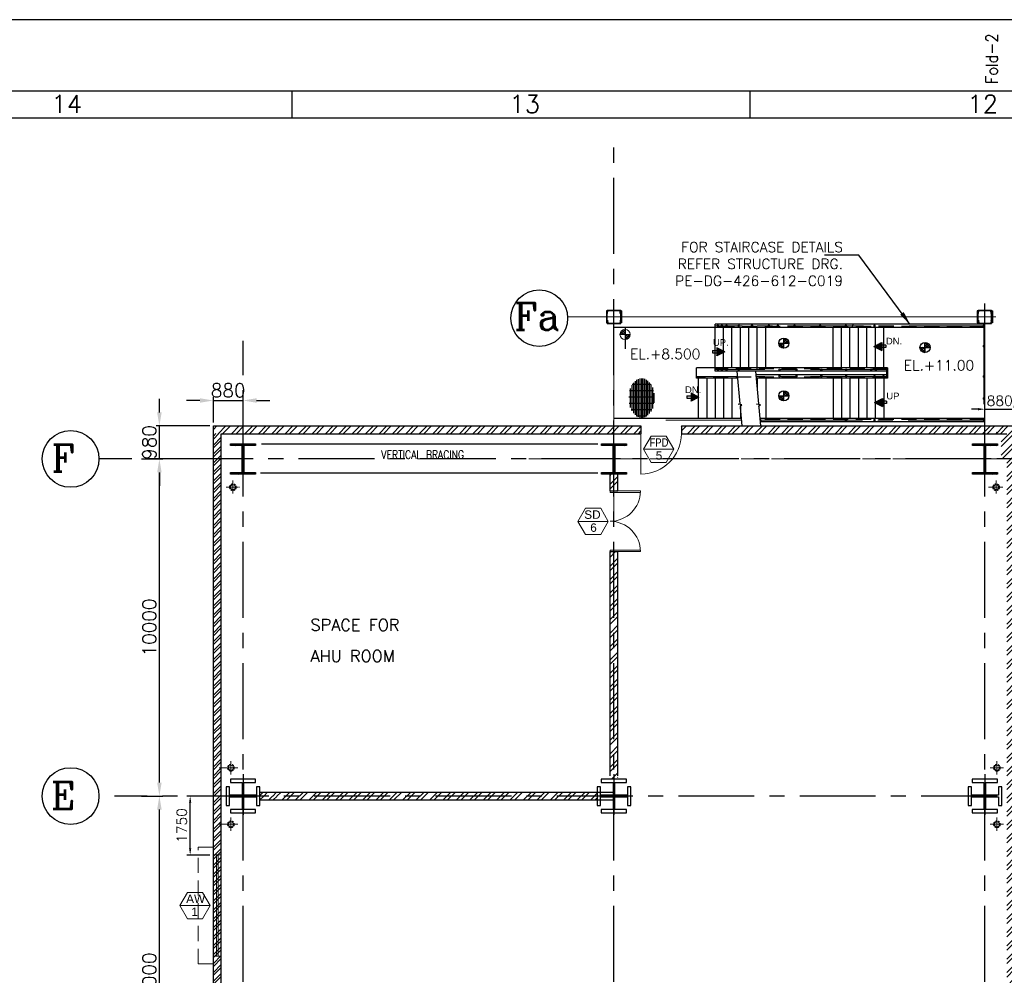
# Model space of a CAD drawing. Header units: inches. Extents: x 156890 to 366890, y 36423 to 221804.
# Tile 27 of 163: x 180121 to 209320, y 156608 to 184960. Entities that reach past the tile are written whole.
import ezdxf
from ezdxf.enums import TextEntityAlignment as Align

# ---------------------------------------------------------------- set-up
doc = ezdxf.new("R2010")
doc.units = ezdxf.units.IN
doc.header["$LTSCALE"] = 1800
doc.header["$MEASUREMENT"] = 0
for name, pattern in [('1 NORTH ELEVATION$0$NORTH ELEVATION$0$HIDDEN', [0.375, 0.25, -0.125]), ('CENTER', [2, 1.25, -0.25, 0.25, -0.25]), ('CENTER2', [1.125, 0.75, -0.125, 0.125, -0.125]), ('HIDDEN', [0.375, 0.25, -0.125]), ('HIDDEN2', [0.1875, 0.125, -0.0625])]:
    doc.linetypes.add(name, pattern=pattern)
for name, color, linetype, lineweight in [('2CON', 1, 'Continuous', 13), ('A-DOOR', 31, 'Continuous', 9), ('A-WIN TAG', 3, 'Continuous', 13), ('A-WIN TAG TEXT', 3, 'Continuous', 13), ('BEAM', 6, 'Continuous', 15), ('CL', 8, 'CENTER', 15), ('dimension line', 4, 'Continuous', 13), ('DOOR', 235, 'Continuous', 13), ('HRAIL', 31, 'Continuous', 5), ('RAIN WATER', 6, 'Continuous', 18), ('STBEAM', 6, 'Continuous', 25), ('SUNSHADE', 2, '1 NORTH ELEVATION$0$NORTH ELEVATION$0$HIDDEN', 13), ('TEXT 300', 6, 'Continuous', 18), ('VBRA', 6, 'Continuous', 18), ('WALL HATCH', 251, 'Continuous', 13), ('WINDOW', 3, 'Continuous', 13)]:
    doc.layers.add(name, color=color, linetype=linetype, lineweight=lineweight)
for name, color, linetype in [('BRACING', 1, 'HIDDEN'), ('CEN', 8, 'CENTER'), ('COL', 1, 'Continuous'), ('DIM', 4, 'Continuous'), ('FORMAT', 7, 'Continuous'), ('Format A1', 7, 'Continuous'), ('GRID', 251, 'CENTER'), ('HATCH', 5, 'Continuous'), ('STAIR', 2, 'Continuous'), ('STRU', 2, 'Continuous'), ('TEXT', 3, 'Continuous'), ('WALL', 6, 'Continuous')]:
    doc.layers.add(name, color=color, linetype=linetype)
doc.styles.add('COMPLEX', font='complex')
doc.styles.add('ROAMNS', font='ROMANS.shx')
doc.styles.add('ROMANC', font='ROMANC.SHX')
doc.styles.add('ROMANS', font='romans.shx')
doc.styles.get("Standard").update_dxf_attribs({"font": 'arial.ttf'})
doc.dimstyles.new('DIM INT 1', dxfattribs={"dimtxt": 300, "dimasz": 200, "dimexe": 100, "dimexo": 100, "dimgap": 100, "dimtad": 1, "dimdec": 0, "dimzin": 13, "dimdsep": 46, "dimlunit": 5, "dimtxsty": 'ROAMNS', "dimblk2": 'OBLIQUE', "dimcen": 0.09, "dimclrd": 9, "dimclre": 9, "dimclrt": 4, "dimadec": 0, "dimazin": 0, "dimtfac": 1, "dimtdec": 0, "dimtix": 1, "dimtmove": 2, "dimatfit": 3, "dimfxl": 1, "dimtolj": 1, "dimtzin": 13, "dimarcsym": 0})
doc.dimstyles.new('DIM100 x2', dxfattribs={"dimscale": 0, "dimtxt": 400, "dimasz": 400, "dimexe": 100, "dimexo": 100, "dimgap": 100, "dimtad": 1, "dimdec": 0, "dimzin": 13, "dimdsep": 46, "dimtxsty": 'ROMANS', "dimblk2": 'OBLIQUE', "dimcen": 100, "dimdle": 100, "dimclrd": 9, "dimclre": 9, "dimclrt": 4, "dimadec": 0, "dimazin": 0, "dimtfac": 1.1, "dimtdec": 0, "dimtix": 1, "dimtmove": 2, "dimatfit": 3, "dimfxl": 1, "dimtolj": 1, "dimtzin": 13, "dimarcsym": 0})
pattern_1 = [(45, (447808, 12469), (-198.87378, 198.87378), []), (45, (447940.58, 12469), (-198.87378, 198.87378), [])]

# ---------------------------------------------------------------- blocks, each defined once
blk = doc.blocks.new('*D379')
at = {"layer": 'Defpoints', "color": 0, "transparency": 16777216}
for p in [(183635, 161927), (184264, 161927), (183635, 150927)]:
    blk.add_point(p, dxfattribs=at)
at = {"layer": 'dimension line', "color": 9, "lineweight": -2, "transparency": 16777216}
for p, q in [((183735, 161927), (184364, 161927)), ((184264, 151327), (184264, 161527)), ((183735, 150927), (184364, 150927))]:
    blk.add_line(p, q, dxfattribs=at)
at = {"layer": 'dimension line', "color": 9, "transparency": 16777216}
for points in [[(184197, 161527), (184331, 161527), (184264, 161927)], [(184197, 151327), (184331, 151327), (184264, 150927)]]:
    blk.add_solid(points, dxfattribs=at)
at = {"layer": 'dimension line', "color": 4, "transparency": 16777216, "insert": (183964, 156427), "char_height": 400, "attachment_point": 5, "rotation": 90, "style": 'ROMANS'}
blk.add_mtext('\\A1;11000', dxfattribs=at)
blk = doc.blocks.new('_Oblique')
at = {"color": 0, "linetype": 'ByBlock', "lineweight": -2}
blk.add_line((-0.5, -0.5), (0.5, 0.5), dxfattribs=at)
blk = doc.blocks.new('*D383')
at = {"layer": 'Defpoints', "color": 0, "transparency": 16777216}
for p in [(183635, 171927), (184264, 171927), (183635, 161927)]:
    blk.add_point(p, dxfattribs=at)
at = {"layer": 'dimension line', "color": 9, "lineweight": -2, "transparency": 16777216}
for p, q in [((183735, 171927), (184364, 171927)), ((184264, 162327), (184264, 171527)), ((183735, 161927), (184364, 161927))]:
    blk.add_line(p, q, dxfattribs=at)
at = {"layer": 'dimension line', "color": 9, "transparency": 16777216}
for points in [[(184197, 171527), (184331, 171527), (184264, 171927)], [(184197, 162327), (184331, 162327), (184264, 161927)]]:
    blk.add_solid(points, dxfattribs=at)
at = {"layer": 'dimension line', "color": 4, "transparency": 16777216, "insert": (183964, 166927), "char_height": 400, "attachment_point": 5, "rotation": 90, "style": 'ROMANS'}
blk.add_mtext('\\A1;10000', dxfattribs=at)
blk = doc.blocks.new('COL')
at = {"layer": 'CEN'}
for p, q in [((68089, 138821), (68089, 137621)), ((68196, 138174), (67981, 138175))]:
    blk.add_line(p, q, dxfattribs=at)
at = {"layer": 'COL'}
for p, q in [((67689, 138448), (67589, 138448)), ((67589, 138448), (67589, 137898)), ((67689, 138198), (67689, 138448)), ((68464, 138673), (67714, 138673)), ((67714, 138673), (67714, 138573)), ((67714, 138573), (68063, 138573)), ((68063, 138573), (68063, 138198)), ((68114, 138198), (68114, 138573)), ((68114, 138573), (68464, 138573)), ((68464, 138573), (68464, 138673)), ((68589, 138448), (68489, 138448)), ((68489, 138448), (68489, 138198)), ((68589, 137898), (68589, 138448)), ((68063, 138198), (67689, 138198)), ((67689, 137898), (67689, 138147)), ((67689, 138147), (68063, 138147)), ((68063, 138147), (68063, 137772)), ((68489, 138198), (68114, 138198)), ((68114, 137772), (68114, 138147)), ((68114, 138147), (68489, 138147)), ((68489, 138147), (68489, 137898)), ((67589, 137898), (67689, 137898)), ((68489, 137898), (68589, 137898)), ((68063, 137772), (67714, 137772)), ((67714, 137772), (67714, 137673)), ((67714, 137673), (68464, 137673)), ((68464, 137772), (68114, 137772)), ((68464, 137673), (68464, 137772))]:
    blk.add_line(p, q, dxfattribs=at)
blk = doc.blocks.new('A$C58DA2191')
at = {"layer": 'FORMAT'}
blk.add_blockref('COL', (-68089, -138175), dxfattribs=at)
blk = doc.blocks.new('F-ROW COLUMN')
at = {"layer": 'COL'}
h = blk.add_hatch(dxfattribs=at)
h.set_pattern_fill('ANSI31', color=256, scale=200, angle=180, style=0)
h.set_pattern_definition([(225, (-557328.912, -127499.994), (17.6776695, -17.6776695), [])])
h.paths.add_polyline_path([(370, 450), (0, 450), (0, 400), (22.5, 400), (370, 400)])
h.paths.add_polyline_path([(0, 450), (-370, 450), (-370, 400), (0, 400)])
h.paths.add_polyline_path([(0, 400), (-22.5, 400), (-22.5, 0), (0, 0)])
h.paths.add_polyline_path([(22.5, 400), (0, 400), (0, 0), (22.5, 0)])
h.paths.add_polyline_path([(0, 0), (-22.5, 0), (-22.5, -400), (0, -400)])
h.paths.add_polyline_path([(22.5, 0), (0, 0), (0, -400), (22.5, -400)])
h.paths.add_polyline_path([(0, -400), (-22.5, -400), (-370, -400), (-370, -450), (0, -450)])
h.paths.add_polyline_path([(370, -400), (0, -400), (0, -450), (370, -450)])
at = {"layer": 'CEN'}
for p, q in [((0, -450), (0, 450)), ((191.6, 0), (-191.6, 0))]:
    blk.add_line(p, q, dxfattribs=at)
at = {"layer": 'COL'}
for points in [[(-370, 450), (370, 450), (370, 400), (-370, 400)], [(-22.5, 400), (22.5, 400), (22.5, -400), (-22.5, -400)], [(-370, -400), (370, -400), (370, -450), (-370, -450)]]:
    blk.add_lwpolyline(points, close=True, dxfattribs=at)
blk = doc.blocks.new('*X430')
at = {"color": 0}
for p, q in [((15541, 14548), (15681, 14688)), ((15638, 14548), (15556, 14630)), ((15565, 14643), (15586, 14663)), ((15681, 14575), (15590, 14666)), ((15611, 14548), (15681, 14617)), ((15681, 14646), (15636, 14691)), ((15567, 14548), (15535, 14580)), ((15681, 14547), (15682, 14548)), ((15681, 14476), (15753, 14548)), ((15681, 14405), (15824, 14548)), ((15763, 14422), (15681, 14504)), ((15714, 14401), (15681, 14434)), ((15800, 14456), (15709, 14548)), ((15824, 14503), (15779, 14548))]:
    blk.add_line(p, q, dxfattribs=at)
blk = doc.blocks.new('*X429')
at = {"color": 0}
for p, q in [((57951, 26835), (57984, 26868)), ((57951, 26844), (57975, 26868)), ((57951, 26853), (57966, 26868)), ((57951, 26862), (57957, 26868)), ((57991, 26828), (57951, 26867)), ((57952, 26828), (57991, 26866)), ((57991, 26836), (57959, 26868)), ((57991, 26845), (57968, 26868)), ((57991, 26854), (57977, 26868)), ((57991, 26863), (57986, 26868)), ((57982, 26828), (57951, 26858)), ((57973, 26828), (57951, 26850)), ((57964, 26828), (57951, 26841)), ((57955, 26828), (57951, 26832)), ((57961, 26828), (57991, 26858)), ((57970, 26828), (57991, 26849)), ((57979, 26828), (57991, 26840)), ((57988, 26828), (57991, 26831))]:
    blk.add_line(p, q, dxfattribs=at)
blk = doc.blocks.new('*X428')
at = {"color": 0}
for p, q in [((12311, 26645), (12323, 26656)), ((12341, 26586), (12411, 26656)), ((12691, 26227), (12349, 26569)), ((12721, 26286), (12351, 26656)), ((12370, 26527), (12499, 26656)), ((12400, 26468), (12588, 26656)), ((12429, 26409), (12676, 26656)), ((12662, 26168), (12437, 26393)), ((12750, 26345), (12439, 26656)), ((12459, 26350), (12764, 26656)), ((12488, 26291), (12853, 26656)), ((12518, 26232), (12870, 26585)), ((12632, 26109), (12526, 26216)), ((12780, 26404), (12528, 26656)), ((12547, 26173), (12782, 26408)), ((12576, 26114), (12693, 26231)), ((12809, 26463), (12616, 26656)), ((12839, 26522), (12704, 26656)), ((12868, 26581), (12793, 26656)), ((12897, 26640), (12881, 26656))]:
    blk.add_line(p, q, dxfattribs=at)
blk = doc.blocks.new('*X431')
at = {"color": 0}
for p, q in [((47985, 19024), (49055, 19024)), ((48022, 19071), (49019, 19071)), ((48071, 19117), (48970, 19117)), ((48119, 18602), (48119, 19152)), ((48140, 19164), (48901, 19164)), ((48241, 19211), (48800, 19211)), ((48306, 18523), (48306, 19231)), ((48494, 18497), (48494, 19257)), ((48681, 18511), (48681, 19242)), ((48869, 18572), (48869, 19182)), ((49056, 18731), (49056, 19023)), ((47939, 18883), (49102, 18883)), ((47942, 18836), (49099, 18836)), ((47944, 18930), (49096, 18930)), ((47954, 18789), (49086, 18789)), ((47959, 18977), (49082, 18977)), ((47977, 18742), (49064, 18742)), ((48011, 18696), (49030, 18696)), ((48056, 18649), (48985, 18649)), ((48119, 18602), (48922, 18602)), ((48209, 18555), (48832, 18555)), ((48379, 18508), (48662, 18508))]:
    blk.add_line(p, q, dxfattribs=at)
blk = doc.blocks.new('STUB')
at = {"layer": 'CL', "linetype": 'CENTER'}
for p, q in [((0, 300), (0, -300)), ((322, 0), (-322, 0))]:
    blk.add_line(p, q, dxfattribs=at)
at = {"layer": 'STRU'}
for p, q in [((200, 200), (-200, 200)), ((-200, 200), (-200, 100)), ((-194, 100), (-200, 100)), ((-189, 104), (-181, 178)), ((166, 191), (-166, 191)), ((189, 104), (181, 178)), ((194, 100), (200, 100)), ((200, 200), (200, 100)), ((-200, -200), (-200, -100)), ((-194, -100), (-200, -100)), ((200, -200), (-200, -200)), ((-189, -104), (-181, -178)), ((166, -191), (-166, -191)), ((189, -104), (181, -178)), ((194, -100), (200, -100)), ((200, -200), (200, -100))]:
    blk.add_line(p, q, dxfattribs=at)
for points in [[(-200, 175), (-225, 175), (-225, -175), (-200, -175)], [(200, 175), (225, 175), (225, -175), (200, -175)]]:
    blk.add_lwpolyline(points, close=True, dxfattribs=at)
for centre, radius, start, end in [((-194, 105), 4.8, 270, 354), ((-166, 176), 15, 90, 174), ((166, 176), 15, 6, 90), ((194, 105), 4.8, 186, 270), ((-194, -105), 4.8, 6, 90), ((-166, -176), 15, 186, 270), ((166, -176), 15, 270, 354), ((194, -105), 4.8, 90, 174)]:
    blk.add_arc(centre, radius, start, end, dxfattribs=at)
blk = doc.blocks.new('M_Double-Flush - 2000 X 2100 SD1-275612-8_50M')
at = {"layer": 'A-DOOR', "lineweight": 18}
for p, q in [((-1000, 1115), (-949, 1115)), ((-1000, 115), (-1000, 1115)), ((-949, 115), (-949, 1115)), ((949, 115), (949, 1114)), ((1000, 115), (1000, 1115)), ((-1000, 115), (-949, 115)), ((1000, 115), (949, 115))]:
    blk.add_line(p, q, dxfattribs=at)
at = {"layer": 'A-DOOR'}
for centre, start, end in [((-1000, 115), 0, 90), ((1000, 115), 90, 180)]:
    blk.add_arc(centre, 1000, start, end, dxfattribs=at)
blk = doc.blocks.new('*D444')
at = {"color": 9, "lineweight": -2, "transparency": 16777216}
for p, q in [((185764, 161927), (185077, 161927)), ((185177, 160377), (185177, 161727)), ((185764, 160177), (185077, 160177))]:
    blk.add_line(p, q, dxfattribs=at)
at = {"color": 9, "transparency": 16777216}
for points in [[(185144, 161727), (185210, 161727), (185177, 161927)], [(185144, 160377), (185210, 160377), (185177, 160177)]]:
    blk.add_solid(points, dxfattribs=at)
at = {"layer": 'Defpoints', "color": 0, "transparency": 16777216}
for p in [(185177, 161927), (185864, 161927), (185864, 160177)]:
    blk.add_point(p, dxfattribs=at)
at = {"color": 4, "transparency": 16777216, "insert": (184927, 161052), "char_height": 300, "attachment_point": 5, "rotation": 90, "style": 'ROAMNS'}
blk.add_mtext('\\A1;1750', dxfattribs=at)
blk = doc.blocks.new('A$C43EE5CDB')
for p, q in [((17730, 82451), (17730, 82900)), ((25420, 82451), (25420, 82900)), ((10850, 82451), (117250, 82451))]:
    blk.add_line(p, q)
for points in [[(0, 0), (118900, 0), (118900, 84100), (0, 84100)], [(1200, 1200), (117700, 1200), (117700, 82900), (1200, 82900)]]:
    blk.add_lwpolyline(points, close=True)
at = {"style": 'ROMANS', "width": 0.9}
blk.add_text('Fold-2', height=200, rotation=90, dxfattribs=at).set_placement((29575, 83021))
at = {"color": 2, "style": 'ROMANS'}
for s, p in [('14', (13943, 82683)), ('13', (21633, 82683)), ('12', (29323, 82683))]:
    blk.add_text(s, height=300, dxfattribs=at).set_placement(p, align=Align.MIDDLE)
blk = doc.blocks.new('*D695')
at = {"layer": 'Defpoints', "color": 0, "transparency": 16777216}
for p in [(184264, 172907), (185864, 172907), (185630, 171927)]:
    blk.add_point(p, dxfattribs=at)
at = {"layer": 'dimension line', "color": 9, "lineweight": -2, "transparency": 16777216}
for p, q in [((184264, 173307), (184264, 173707)), ((185764, 172907), (184164, 172907)), ((184264, 171927), (184264, 172907)), ((185530, 171927), (184164, 171927)), ((184264, 171527), (184264, 171127))]:
    blk.add_line(p, q, dxfattribs=at)
at = {"layer": 'dimension line', "color": 9, "transparency": 16777216}
for points in [[(184197, 173307), (184331, 173307), (184264, 172907)], [(184197, 171527), (184331, 171527), (184264, 171927)]]:
    blk.add_solid(points, dxfattribs=at)
at = {"layer": 'dimension line', "color": 4, "transparency": 16777216, "insert": (183964, 172417), "char_height": 400, "attachment_point": 5, "rotation": 90, "style": 'ROMANS'}
blk.add_mtext('\\A1;980', dxfattribs=at)
blk = doc.blocks.new('*D696')
at = {"layer": 'Defpoints', "color": 0, "transparency": 16777216}
for p in [(186744, 173662), (185864, 172907), (186744, 172907)]:
    blk.add_point(p, dxfattribs=at)
at = {"layer": 'dimension line', "color": 9, "lineweight": -2, "transparency": 16777216}
for p, q in [((185864, 173007), (185864, 173762)), ((186744, 173007), (186744, 173762)), ((185464, 173662), (185064, 173662)), ((185864, 173662), (186744, 173662)), ((187144, 173662), (187544, 173662))]:
    blk.add_line(p, q, dxfattribs=at)
at = {"layer": 'dimension line', "color": 9, "transparency": 16777216}
for points in [[(185464, 173728), (185464, 173595), (185864, 173662)], [(187144, 173728), (187144, 173595), (186744, 173662)]]:
    blk.add_solid(points, dxfattribs=at)
at = {"layer": 'dimension line', "color": 4, "transparency": 16777216, "insert": (186304, 173962), "char_height": 400, "attachment_point": 5, "style": 'ROMANS'}
blk.add_mtext('\\A1;880', dxfattribs=at)
blk = doc.blocks.new('*D697')
at = {"color": 9, "lineweight": -2, "transparency": 16777216}
for p, q in [((208744, 172627), (208744, 173504)), ((209624, 172627), (209624, 173504)), ((208544, 173404), (208344, 173404)), ((208744, 173404), (209624, 173404)), ((209824, 173404), (210024, 173404))]:
    blk.add_line(p, q, dxfattribs=at)
at = {"color": 9, "transparency": 16777216}
for points in [[(208544, 173437), (208544, 173370), (208744, 173404)], [(209824, 173437), (209824, 173370), (209624, 173404)]]:
    blk.add_solid(points, dxfattribs=at)
at = {"layer": 'Defpoints', "color": 0, "transparency": 16777216}
for p in [(209624, 173404), (208744, 172527), (209624, 172527)]:
    blk.add_point(p, dxfattribs=at)
at = {"color": 4, "transparency": 16777216, "insert": (209184, 173654), "char_height": 300, "attachment_point": 5, "style": 'ROAMNS'}
blk.add_mtext('\\A1;880', dxfattribs=at)

msp = doc.modelspace()

# ---------------------------------------------------------------- hatches: boundary and pattern name
h = msp.add_hatch()
h.set_pattern_fill('ANSI32', color=8, scale=750, style=0)
h.set_pattern_definition(pattern_1)
h.paths.add_polyline_path([(200194.3, 172907.2), (200194.3, 172677.2), (209119.1, 172677.2), (209119.1, 172907.2)])
h.paths.add_polyline_path([(198544.1, 172677.2), (198544.1, 172907.2), (185864.1, 172907.2), (185864.1, 172677.2)])
h.paths.add_polyline_path([(199744.1, 172907.2), (199744.1, 172677.2), (200194.1, 172677.2), (200194.1, 172907.2)])
h = msp.add_hatch()
h.set_pattern_fill('ANSI32', color=8, scale=750, style=0)
h.set_pattern_definition(pattern_1)
h.paths.add_polyline_path([(209624.1, 150927.2), (209394.1, 150927.2), (209394.1, 140107.2), (209624.1, 140107.2)])
h.paths.add_polyline_path([(209624.1, 161927.2), (209394.1, 161927.2), (209394.1, 150927.2), (209624.1, 150927.2)])
h.paths.add_polyline_path([(209624.1, 171927.2), (209394.1, 171927.2), (209394.1, 161927.2), (209624.1, 161927.2)])
h.paths.add_polyline_path([(209624.1, 172907.2), (208744.1, 172907.2), (208744.1, 172677.2), (209229.1, 172677.2), (209229.1, 171927.2), (209624.1, 171927.2)])
h = msp.add_hatch()
h.set_pattern_fill('ANSI32', color=8, scale=750, style=0)
h.set_pattern_definition(pattern_1)
h.paths.add_polyline_path([(197744.1, 171477.2), (197629.1, 171477.2), (197629.1, 170977.2), (197744.1, 170977.2)])
h.paths.add_polyline_path([(197859.1, 171477.2), (197744.1, 171477.2), (197744.1, 170977.2), (197859.1, 170977.2)])
h = msp.add_hatch()
h.set_pattern_fill('ANSI32', color=8, scale=750, style=0)
h.set_pattern_definition([(45, (529681.36, 37029.51), (-198.87378, 198.87378), []), (45, (529813.95, 37029.51), (-198.87378, 198.87378), [])])
h.paths.add_polyline_path([(197269.1, 161927.2), (187747, 161927.2), (187747, 161812.2), (197269.1, 161812.2)])
h.paths.add_polyline_path([(197269.1, 162042.2), (187747, 162042.2), (187747, 161927.2), (197269.1, 161927.2)])
h.paths.add_polyline_path([(187744.1, 161927.2), (187244.1, 161927.2), (187244.1, 161812.2), (187744.1, 161812.2)])
h.paths.add_polyline_path([(187744.1, 162042.2), (187244.1, 162042.2), (187244.1, 162019.1), (187244.1, 161925), (187744.1, 161927.2)])
h.paths.add_polyline_path([(197859.1, 169169.1), (197744.1, 169169.1), (197744.1, 162427.2), (197766.6, 162427.2), (197766.6, 162477.2), (197859.1, 162477.2)])
h.paths.add_polyline_path([(197744.1, 169169.1), (197629.1, 169169.1), (197629.1, 162427.2), (197744.1, 162427.2)])
at = {"layer": 'WALL HATCH'}
h = msp.add_hatch(dxfattribs=at)
h.set_pattern_fill('ANSI32', color=256, scale=500, style=0)
h.paths.add_polyline_path([(185864.1, 172677.4), (185864.1, 161927.2), (186094.1, 161927.2), (186094.1, 162377.2), (186079.1, 162377.2), (186079.1, 162427.2), (186093.2, 172677.4)])
h.paths.add_polyline_path([(186094.1, 161927.2), (185864.1, 161927.2), (185864.1, 150927.2), (186094.1, 150927.2)])
h.paths.add_polyline_path([(186094.1, 150927.2), (185864.1, 150927.2), (185864.1, 140107.2), (186094.1, 140107.2)])

# ---------------------------------------------------------------- linework, layer by layer
msp.add_line((205861.3, 174627.2), (205861.3, 174327.2))
for centre in [(195530.2, 176102.5), (195530.2, 176102.5), (181632.2, 171927.2), (181632.2, 171927.2), (181632.2, 161927.2), (181632.2, 161927.2)]:
    msp.add_circle(centre, 840.3)
at = {"layer": '2CON'}
for p, q in [((199518, 172214.4), (198618, 172214.4)), ((197576.4, 170075.8), (196676.4, 170075.8)), ((184869.9, 158677.2), (185769.9, 158677.2))]:
    msp.add_line(p, q, dxfattribs=at)
at = {"layer": 'A-WIN TAG'}
for points in [[(198843, 172604.1), (198618, 172214.4), (198843, 171824.7), (199293, 171824.7), (199518, 172214.4), (199293, 172604.1)], [(196901.4, 170465.5), (196676.4, 170075.8), (196901.4, 169686.1), (197351.4, 169686.1), (197576.4, 170075.8), (197351.4, 170465.5)], [(185544.9, 159067), (185769.9, 158677.2), (185544.9, 158287.5), (185094.9, 158287.5), (184869.9, 158677.2), (185094.9, 159067)]]:
    msp.add_lwpolyline(points, close=True, dxfattribs=at)
at = {"layer": 'BEAM', "linetype": 'Continuous'}
for p, q in [((208609.1, 176142.2), (197879.1, 176142.2)), ((197744.1, 172810.9), (197744.1, 175942.2)), ((208744.1, 172818.9), (208744.1, 176007.2)), ((197744.1, 170175.7), (197744.1, 172771.2)), ((208744.1, 172527.2), (208744.1, 172792.2))]:
    msp.add_line(p, q, dxfattribs=at)
at = {"layer": 'BRACING', "const_width": 40}
for points in [[(187285, 172368.7), (197266.6, 172368.7)], [(187260.5, 171506.1), (197266.6, 171506.1)]]:
    msp.add_lwpolyline(points, dxfattribs=at)
at = {"layer": 'CL', "linetype": 'CENTER'}
for p, q in [((197422, 176142.2), (196369.6, 176142.2)), ((208744.1, 175875.6), (200744.1, 175874.5)), ((208717.9, 175806.9), (208717.9, 173077.3)), ((205822.6, 174577.2), (200744.1, 174577.2)), ((205822.6, 174577.2), (205822.6, 174377.2)), ((201535.7, 173074.6), (199244.1, 173073.7)), ((203066.6, 173075.3), (202083.7, 173074.9)), ((208717.9, 173077.3), (202261.8, 173074.9)), ((195218.4, 171927.2), (210781, 171927.2))]:
    msp.add_line(p, q, dxfattribs=at)
at = {"layer": 'CL', "color": 8, "linetype": 'CENTER'}
for p, q in [((201415.3, 174377.2), (200194.8, 174377.2)), ((205822.6, 174377.2), (201963.3, 174377.2))]:
    msp.add_line(p, q, dxfattribs=at)
at = {"layer": 'DIM'}
for p, q in [((198073.6, 175824.3), (198073.6, 175195.8)), ((202784.3, 175210.3), (202782.4, 175510.3)), ((202784.8, 175210.8), (202782.9, 175510.8)), ((202633.3, 175360.3), (202933.3, 175362.3)), ((206818.5, 175231.7), (207118.5, 175233.7)), ((206969.5, 175081.8), (206967.6, 175381.7)), ((206970, 175082.2), (206968.1, 175382.2)), ((202633.3, 173798.4), (202933.3, 173800.4)), ((202784.3, 173648.4), (202782.4, 173948.4)), ((202784.8, 173648.9), (202782.9, 173948.9))]:
    msp.add_line(p, q, dxfattribs=at)
at = {"layer": 'DIM', "color": 9}
for p, q in [((200791.9, 175220), (200791.9, 174983.7)), ((201028.3, 175101.9), (200792.1, 175220)), ((205448.5, 175267.7), (205684.7, 175385.8)), ((205448.5, 175267.7), (205684.7, 175149.6)), ((205684.7, 175385.8), (205684.7, 175149.6)), ((205804.4, 175236.6), (205684.9, 175236.6)), ((205804.4, 175306.6), (205687.2, 175306.6)), ((205804.4, 175306.6), (205804.4, 175236.6)), ((200669.7, 175140.8), (200787, 175140.8)), ((200669.7, 175140.8), (200669.7, 175070.7)), ((200669.7, 175070.7), (200789.2, 175070.7)), ((201027.9, 175101.9), (200791.7, 174983.7)), ((199907.8, 173797.6), (199907.8, 173727.6)), ((199907.8, 173797.6), (200025.1, 173797.6)), ((200266, 173758.7), (200029.8, 173640.6)), ((200030, 173876.8), (200030, 173640.6)), ((200266.4, 173758.7), (200030.2, 173876.8)), ((199907.8, 173727.6), (200027.3, 173727.6)), ((205473.6, 173603.1), (205709.9, 173721.2)), ((205473.6, 173603.1), (205709.9, 173485)), ((205709.9, 173721.2), (205709.9, 173485)), ((205829.6, 173642.1), (205709.9, 173642.1)), ((205829.6, 173572), (205709.9, 173572)), ((205829.6, 173642.1), (205829.6, 173572))]:
    msp.add_line(p, q, dxfattribs=at)
at = {"layer": 'DIM'}
for centre in [(202784.3, 175361.3), (206969.5, 175232.7), (202784.3, 173799.4)]:
    msp.add_circle(centre, 150, dxfattribs=at)
at = {"layer": 'DOOR'}
msp.add_line((198544.1, 171477.2), (198544.1, 172677.2), dxfattribs=at)
msp.add_arc((198544.1, 172677.2), 1200, 270, 0, dxfattribs=at)
at = {"layer": 'GRID'}
for p, q in [((197744.1, 88016.5), (197744.1, 181402.9)), ((208744.1, 88016.5), (208744.1, 176539.9)), ((186744.1, 88016.5), (186744.1, 175427.2)), ((212244.1, 171927.2), (182472.5, 171927.2)), ((212705.1, 161927.2), (182933.5, 161927.2))]:
    msp.add_line(p, q, dxfattribs=at)
at = {"layer": 'HRAIL'}
for p, q in [((200924.7, 175895.5), (200924.7, 175855.5)), ((200964.7, 175895.5), (200924.7, 175895.5)), ((200924.7, 175855.5), (200964.7, 175855.5)), ((200964.7, 175855.5), (200964.7, 175895.5)), ((201058, 175895.5), (201058, 175855.5)), ((201098, 175895.5), (201058, 175895.5)), ((201058, 175855.5), (201098, 175855.5)), ((201098, 175855.5), (201098, 175895.5)), ((201858.4, 175899.5), (201818.4, 175899.5)), ((201818.4, 175899.5), (201818.4, 175859.5)), ((201818.4, 175859.5), (201858.4, 175859.5)), ((201858.4, 175859.5), (201858.4, 175899.5)), ((202619.8, 175897.5), (202579.8, 175897.5)), ((202579.8, 175897.5), (202579.8, 175857.5)), ((202579.8, 175857.5), (202619.8, 175857.5)), ((202619.8, 175857.5), (202619.8, 175897.5)), ((203883.1, 175895.5), (203843.1, 175895.5)), ((203843.1, 175895.5), (203843.1, 175855.5)), ((203843.1, 175855.5), (203883.1, 175855.5)), ((203883.1, 175855.5), (203883.1, 175895.5)), ((204605.5, 175893.5), (204645.5, 175893.5)), ((204605.5, 175853.5), (204605.5, 175893.5)), ((204645.5, 175853.5), (204605.5, 175853.5)), ((204645.5, 175893.5), (204645.5, 175853.5)), ((205448.2, 175893.5), (205488.2, 175893.5)), ((205448.2, 175853.5), (205448.2, 175893.5)), ((205488.2, 175853.5), (205448.2, 175853.5)), ((205488.2, 175893.5), (205488.2, 175853.5)), ((208695.5, 175851.9), (208695.5, 175891.9)), ((208695.5, 175891.9), (208735.5, 175891.9)), ((208735.5, 175851.9), (208695.5, 175851.9)), ((208735.5, 175891.9), (208735.5, 175851.9)), ((208695.5, 175291.9), (208735.5, 175291.9)), ((208695.5, 175251.9), (208695.5, 175291.9)), ((208735.5, 175251.9), (208695.5, 175251.9)), ((208735.5, 175291.9), (208735.5, 175251.9)), ((200924.7, 174557.2), (200924.7, 174597.2)), ((200924.7, 174597.2), (200964.7, 174597.2)), ((200964.7, 174557.2), (200924.7, 174557.2)), ((200964.7, 174597.2), (200964.7, 174557.2)), ((201058, 174557.2), (201058, 174597.2)), ((201058, 174597.2), (201098, 174597.2)), ((201098, 174557.2), (201058, 174557.2)), ((201098, 174597.2), (201098, 174557.2)), ((202637.1, 174554), (202637.1, 174594)), ((202637.1, 174594), (202677.1, 174594)), ((202677.1, 174554), (202637.1, 174554)), ((202677.1, 174400.2), (202637.1, 174400.2)), ((202637.1, 174400.2), (202637.1, 174360.2)), ((202637.1, 174360.2), (202677.1, 174360.2)), ((202677.1, 174594), (202677.1, 174554)), ((202677.1, 174360.2), (202677.1, 174400.2)), ((203874.6, 174554), (203874.6, 174594)), ((203874.6, 174594), (203914.6, 174594)), ((203914.6, 174554), (203874.6, 174554)), ((203914.6, 174400.2), (203874.6, 174400.2)), ((203874.6, 174400.2), (203874.6, 174360.2)), ((203874.6, 174360.2), (203914.6, 174360.2)), ((203914.6, 174594), (203914.6, 174554)), ((203914.6, 174360.2), (203914.6, 174400.2)), ((204612.2, 174554), (204612.2, 174594)), ((204612.2, 174594), (204652.2, 174594)), ((204652.2, 174554), (204612.2, 174554)), ((204652.2, 174400.2), (204612.2, 174400.2)), ((204612.2, 174400.2), (204612.2, 174360.2)), ((204612.2, 174360.2), (204652.2, 174360.2)), ((204652.2, 174594), (204652.2, 174554)), ((204652.2, 174360.2), (204652.2, 174400.2)), ((205355.7, 174594), (205395.7, 174594)), ((205355.7, 174554), (205355.7, 174594)), ((205395.7, 174554), (205355.7, 174554)), ((205395.7, 174594), (205395.7, 174554)), ((205448, 174355), (205448, 174395)), ((205448, 174395), (205488, 174395)), ((205488, 174355), (205448, 174355)), ((205488, 174395), (205488, 174355)), ((205492.6, 174554), (205492.6, 174594)), ((205492.6, 174594), (205532.6, 174594)), ((205532.6, 174554), (205492.6, 174554)), ((205532.6, 174594), (205532.6, 174554)), ((205719.9, 174395), (205759.9, 174395)), ((205719.9, 174355), (205719.9, 174395)), ((205759.9, 174355), (205719.9, 174355)), ((205759.9, 174395), (205759.9, 174355)), ((208695.5, 174355), (208695.5, 174395)), ((208695.5, 174395), (208735.5, 174395)), ((208735.5, 174355), (208695.5, 174355)), ((208735.5, 174395), (208735.5, 174355)), ((208695.5, 173744.5), (208735.5, 173744.5)), ((208695.5, 173704.5), (208695.5, 173744.5)), ((208735.5, 173744.5), (208735.5, 173704.5)), ((208735.5, 173704.5), (208695.5, 173704.5)), ((204605.5, 173053.5), (204605.5, 173093.5)), ((204605.5, 173093.5), (204645.5, 173093.5)), ((204645.5, 173053.5), (204605.5, 173053.5)), ((204612.2, 173098.7), (204612.2, 173058.7)), ((204652.2, 173098.7), (204612.2, 173098.7)), ((204612.2, 173058.7), (204652.2, 173058.7)), ((204645.5, 173093.5), (204645.5, 173053.5)), ((204652.2, 173058.7), (204652.2, 173098.7)), ((205448.2, 173093.5), (205488.2, 173093.5)), ((205448.2, 173053.5), (205448.2, 173093.5)), ((205488.2, 173053.5), (205448.2, 173053.5)), ((205488.2, 173093.5), (205488.2, 173053.5)), ((208695.5, 173072.9), (208695.5, 173112.9)), ((208695.5, 173112.9), (208735.5, 173112.9)), ((208735.5, 173072.9), (208695.5, 173072.9)), ((208735.5, 173112.9), (208735.5, 173072.9))]:
    msp.add_line(p, q, dxfattribs=at)
at = {"layer": 'RAIN WATER', "linetype": 'CENTER2', "ltscale": 0.05}
for p, q in [((186443.7, 171288.8), (186443.7, 170888.8)), ((209079.4, 171288.8), (209079.4, 170888.8)), ((186243.7, 171088.8), (186643.7, 171088.8)), ((209244.6, 171088.8), (208844.6, 171088.8)), ((208879.4, 171088.8), (209279.4, 171088.8)), ((186386.6, 162566.1), (186386.6, 162966.1)), ((209101.7, 162566.1), (209101.7, 162966.1)), ((186036.6, 162766.1), (186586.6, 162766.1)), ((208901.7, 162766.1), (209301.7, 162766.1)), ((186386.7, 161288.8), (186386.7, 160888.8)), ((209101.9, 161288.8), (209101.9, 160888.8)), ((186036.7, 161088.8), (186586.7, 161088.8)), ((208901.9, 161088.8), (209301.9, 161088.8))]:
    msp.add_line(p, q, dxfattribs=at)
at = {"layer": 'RAIN WATER', "linetype": 'HIDDEN2', "ltscale": 0.25}
for centre in [(186443.7, 171088.8), (209079.4, 171088.8), (186386.6, 162766.1), (209101.7, 162766.1), (186386.7, 161088.8), (209101.9, 161088.8)]:
    msp.add_circle(centre, 100, dxfattribs=at)
at = {"layer": 'RAIN WATER', "ltscale": 0.25}
for centre in [(186443.7, 171088.8), (209079.4, 171088.8), (186386.6, 162766.1), (209101.7, 162766.1), (186386.7, 161088.8), (209101.9, 161088.8)]:
    msp.add_circle(centre, 75, dxfattribs=at)
at = {"layer": 'STAIR'}
for p, q in [((201321.5, 175825.6), (197744.1, 175824.2)), ((208744.1, 175828.4), (200744.1, 175825.1)), ((205861.3, 174627.2), (200194.8, 174627.2)), ((200194.8, 174327.2), (200194.8, 174627.2)), ((201419.9, 174327.2), (200194.8, 174327.2)), ((205861.3, 174327.2), (201967.9, 174327.2)), ((201530.9, 173127.2), (197744.1, 173127.2)), ((208744.1, 173127.2), (202078.9, 173127.2))]:
    msp.add_line(p, q, dxfattribs=at)
at = {"layer": 'STAIR', "color": 8}
for p, q in [((208744.1, 175925.5), (200744.1, 175925.5)), ((200744.1, 174627.2), (200744.1, 175825.1)), ((200994.1, 174627.2), (200994.1, 175825.1)), ((201244.1, 174627.2), (201244.1, 175825.1)), ((201494.1, 174627.2), (201494.1, 175825.7)), ((201744.1, 174627.2), (201744.1, 175825.7)), ((201994.1, 174597.2), (201994.1, 175825.7)), ((202244.1, 174627.2), (202244.1, 175825.7)), ((204244.1, 174627.2), (204244.1, 175825.7)), ((204494.1, 174627.2), (204494.1, 175825.7)), ((204744.1, 174627.2), (204744.1, 175825.7)), ((204810.3, 175828.9), (204822, 175863.6)), ((204820.2, 175872.1), (204825.6, 175874.2)), ((204828.7, 175869.2), (204820.2, 175872.1)), ((204822, 175863.6), (204823.8, 175868.9)), ((204823.8, 175868.9), (204828.7, 175869.2)), ((204825.6, 175874.2), (204843, 175925.5)), ((204994.1, 174627.2), (204994.1, 175825.7)), ((205244.1, 174627.2), (205244.1, 175825.8)), ((205492.1, 175827.2), (205492.1, 174627.2)), ((205742.1, 175827.2), (205742.1, 174627.2)), ((205742.1, 175827.2), (205742.1, 174627.2)), ((200244.1, 174327.2), (200244.1, 173127.2)), ((200494.1, 174327.2), (200494.1, 173127.2)), ((205861.3, 174527.2), (200744.1, 174527.2)), ((200744.1, 174327.2), (200744.1, 173127.2)), ((200994.1, 174327.2), (200994.1, 173127.2)), ((201244.1, 174327.2), (201244.1, 173127.2)), ((205861.3, 174424.3), (201958.9, 174424.3)), ((201994.1, 174327.2), (201994.1, 174043.5)), ((202244.1, 174327.2), (202244.1, 173127.2)), ((204244.1, 174327.2), (204244.1, 173127.2)), ((204494.1, 174327.2), (204494.1, 173127.2)), ((204744.1, 174327.2), (204744.1, 173127.2)), ((204994.1, 174327.2), (204994.1, 173127.2)), ((205244.1, 174327.2), (205244.1, 173127.2)), ((205494.1, 174327.2), (205494.1, 173127.2)), ((205744.1, 174327.2), (205744.1, 173127.2)), ((201494.1, 173537.1), (201494.1, 173127.2)), ((202078.9, 173127.2), (202091.7, 173089.2)), ((202098.4, 173083.6), (202089.9, 173080.7)), ((202089.9, 173080.7), (202095.3, 173078.6)), ((202091.7, 173089.2), (202093.5, 173083.9)), ((202093.5, 173083.9), (202098.4, 173083.6)), ((202095.3, 173078.6), (202112.7, 173027.2)), ((208744.1, 173027.2), (202112.7, 173027.2))]:
    msp.add_line(p, q, dxfattribs=at)
at = {"layer": 'STAIR', "color": 8, "linetype": 'HIDDEN'}
for p, q in [((208744.1, 175855.5), (200744.1, 175855.5)), ((205861.3, 174357.2), (200194.8, 174357.2)), ((205861.3, 174597.2), (200744.1, 174597.2)), ((208744.1, 173097.2), (202089, 173097.2))]:
    msp.add_line(p, q, dxfattribs=at)
at = {"layer": 'STBEAM', "color": 8}
msp.add_line((200744.1, 174527.2), (200744.1, 175925.5), dxfattribs=at)
at = {"layer": 'SUNSHADE'}
msp.add_lwpolyline([(185864.1, 156947.2), (185414.1, 156947.2), (185414.1, 160407.2), (185864.1, 160407.2)], dxfattribs=at)
at = {"layer": 'VBRA'}
msp.add_line((197923.6, 175617.6), (198223.6, 175617.6), dxfattribs=at)
msp.add_circle((198073.6, 175617.6), 150, dxfattribs=at)
at = {"layer": 'WALL'}
for p, q in [((201490.6, 173562.4), (201401.4, 174527.2)), ((202038.6, 173562.4), (201948.8, 174533.5)), ((201426, 173548.8), (201490.6, 173562.4)), ((201538.6, 173529.5), (201426, 173548.8)), ((201495.8, 173506.8), (201538.6, 173529.5)), ((201500.9, 173451.2), (201495.8, 173506.8)), ((201551.2, 172907.2), (201500.9, 173451.2)), ((201974, 173548.8), (202038.6, 173562.4)), ((202086.6, 173529.5), (201974, 173548.8)), ((202043.8, 173506.8), (202086.6, 173529.5)), ((202048.9, 173451.2), (202043.8, 173506.8)), ((202099.2, 172907.2), (202048.9, 173451.2)), ((185864.1, 140107.2), (185864.1, 172907.2)), ((185864.1, 172907.2), (198164.1, 172907.2)), ((196572.2, 172907.2), (198544.1, 172907.2)), ((198544.1, 172907.2), (198544.1, 172677.2)), ((199744.1, 172907.2), (199744.1, 172677.2)), ((199744.1, 172907.2), (209624.1, 172907.2)), ((186094.1, 140107.2), (186094.1, 172677.2)), ((186094.1, 172677.2), (198164.1, 172677.2)), ((196572.2, 172677.2), (198544.1, 172677.2)), ((199744.1, 172677.2), (209394.1, 172677.2)), ((197629.1, 170977.2), (197629.1, 171477.2)), ((197859.1, 170977.2), (197859.1, 171477.2)), ((197629.1, 170977.2), (197859.1, 170977.2)), ((197629.1, 162527.2), (197629.1, 169177.2)), ((197629.1, 169177.2), (197859.1, 169177.2)), ((197859.1, 162527.2), (197859.1, 169177.2)), ((187251.1, 162042.2), (197730.1, 162042.2)), ((187251.1, 161812.2), (197730.1, 161812.2))]:
    msp.add_line(p, q, dxfattribs=at)
at = {"layer": 'WINDOW', "ltscale": 100}
for p, q in [((185955.5, 157177.2), (185955.5, 160177.2)), ((186005.5, 157177.2), (186005.5, 160177.2))]:
    msp.add_line(p, q, dxfattribs=at)
msp.add_lwpolyline([(185864.1, 160177.2), (186094.1, 160177.2), (186094.1, 157177.2), (185864.1, 157177.2)], close=True, dxfattribs=at)

# ---------------------------------------------------------------- block references
for name, p in [('F-ROW COLUMN', (186744.1, 171927.2)), ('F-ROW COLUMN', (197744.1, 171927.2)), ('F-ROW COLUMN', (208744.1, 171927.2)), ('A$C58DA2191', (186744, 161927.2)), ('A$C58DA2191', (197744, 161927.2)), ('A$C58DA2191', (208744, 161927.2))]:
    msp.add_blockref(name, p)
at = {"layer": 'A-DOOR', "xscale": 0.9, "yscale": 0.9, "zscale": 0.9, "rotation": 270}
msp.add_blockref('M_Double-Flush - 2000 X 2100 SD1-275612-8_50M', (197525.6, 170077.2), dxfattribs=at)
at = {"layer": 'DIM'}
msp.add_blockref('*X430', (182392.4, 161069.8), dxfattribs=at)
at = {"layer": 'DIM', "xscale": -1}
for p in [(218465.5, 160813.7), (222650.7, 160685.1), (218465.5, 159251.8)]:
    msp.add_blockref('*X430', p, dxfattribs=at)
at = {"layer": 'DIM', "color": 8, "yscale": 0.3937499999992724, "zscale": 0.3937499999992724}
for p, xscale, rotation in [((211287.5, 180065.4), -0.3937499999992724, 90), ((195186.8, 180230.1), 0.3937499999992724, 270), ((210525.6, 178722.2), -0.3937499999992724, 90), ((195214.1, 178566.6), 0.3937499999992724, 270)]:
    msp.add_blockref('*X428', p, dxfattribs=dict(at, xscale=xscale, rotation=rotation))
at = {"layer": 'Format A1', "xscale": 1.766190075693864, "yscale": 1.766190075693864, "zscale": 1.766190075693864}
msp.add_blockref('A$C43EE5CDB', (156889.8, 36422.9), dxfattribs=at)
at = {"layer": 'HATCH', "xscale": -1, "rotation": 90}
msp.add_blockref('*X431', (217439.9, 222256.1), dxfattribs=at)
at = {"layer": 'HRAIL', "rotation": 89.99999999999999}
for p in [(227675.7, 117904.4), (228292.5, 117904.4), (229186.1, 117908.4), (229947.6, 117906.4), (230710.8, 117904.4), (230004.8, 116409.1), (230742.4, 116409.1), (231479.9, 116409.1), (231479.9, 115107.6)]:
    msp.add_blockref('*X429', p, dxfattribs=at)
at = {"layer": 'HRAIL', "xscale": -1, "rotation": 90}
for p in [(231473.3, 233844.6), (232316, 233844.6), (235563.2, 233843), (235563.2, 233243), (227675.7, 232548.4), (228292.5, 232548.4), (230004.8, 232545.1), (230742.4, 232545.1), (231479.9, 232545.1), (232223.4, 232545.1), (232315.7, 232346.2), (235563.2, 232346.2), (235563.2, 231695.6), (231473.3, 231044.6), (232316, 231044.6), (235563.2, 231064)]:
    msp.add_blockref('*X429', p, dxfattribs=at)
at = {"layer": 'STRU', "xscale": -1}
for p in [(197744.1, 176142.2), (208744.1, 176142.2)]:
    msp.add_blockref('STUB', p, dxfattribs=at)

# ---------------------------------------------------------------- texts
at = {"layer": 'A-WIN TAG'}
for s, p in [('SD', (197106.7, 170275.7)), ('6', (197138, 169889.9)), ('AW', (185339.6, 158877.2)), ('1', (185308.3, 158491.4))]:
    msp.add_text(s, height=250, dxfattribs=at).set_placement(p, align=Align.MIDDLE)
at = {"layer": 'A-WIN TAG TEXT', "width": 0.8}
msp.add_text('FPD', height=250, dxfattribs=at).set_placement((199079.3, 172414.3), align=Align.MIDDLE)
at = {"layer": 'A-WIN TAG TEXT'}
msp.add_text('5', height=250, dxfattribs=at).set_placement((199079.5, 172028.5), align=Align.MIDDLE)
at = {"layer": 'TEXT'}
for s, height, style, p in [('Fa', 800, 'ROMANC', (194784, 175761.4)), ('F', 800, 'ROMANC', (181062.6, 171551.2)), ('SPACE FOR', 350, 'ROMANS', (188744.7, 166827.2)), ('AHU ROOM', 350, 'ROMANS', (188744.7, 165903.6)), ('E', 800, 'ROMANC', (181048.8, 161551.2))]:
    msp.add_text(s, height=height, dxfattribs=dict(at, style=style)).set_placement(p)
for s, p in [('DN.', (205809.1, 175322.9)), ('UP.', (200680.6, 175281.8)), ('DN.', (199852.7, 173881.8)), ('UP', (205822.6, 173695.1))]:
    msp.add_text(s, height=200, dxfattribs=at).set_placement(p)
at = {"layer": 'TEXT', "insert": (204535.7, 178363.4), "char_height": 300, "width": 6129.982, "attachment_point": 3, "style": 'ROAMNS'}
msp.add_mtext('FOR STAIRCASE DETAILS REFER STRUCTURE DRG.\\PPE-DG-426-612-C019', dxfattribs=at)
at = {"layer": 'TEXT', "insert": (190847, 172180.2), "char_height": 250, "width": 3660.992, "attachment_point": 1, "line_spacing_factor": 0.805714, "style": 'ROMANS'}
msp.add_mtext('{\\W0.8;VERTICAL BRACING}', dxfattribs=at)
at = {"layer": 'TEXT 300', "style": 'COMPLEX'}
for s, p in [('EL.+8.500', (198222.9, 174892)), ('EL.+11.00', (206343.1, 174554.9))]:
    msp.add_text(s, height=300, dxfattribs=at).set_placement(p)

# ---------------------------------------------------------------- dimensions: what is measured, and where the dimension line sits
dim = msp.add_linear_dim(base=(209624.1, 173403.5), p1=(208744.1, 172527.2), p2=(209624.1, 172527.2), dimstyle='DIM INT 1')
dim.commit()
dim.dimension.update_dxf_attribs({"geometry": '*D697', "text_midpoint": (209184.1, 173653.5)})
dim = msp.add_linear_dim(base=(185177, 161927.2), p1=(185864.1, 160177.2), p2=(185864.1, 161927.2), angle=90, dimstyle='DIM INT 1')
dim.commit()
dim.dimension.update_dxf_attribs({"geometry": '*D444', "text_midpoint": (184927, 161052.2)})
at = {"layer": 'dimension line'}
dim = msp.add_linear_dim(base=(186744.1, 173661.5), p1=(185864.1, 172907.2), p2=(186744.1, 172907.2), dimstyle='DIM100 x2', override={"dimscale": 1}, dxfattribs=at)
dim.commit()
dim.dimension.update_dxf_attribs({"geometry": '*D696', "text_midpoint": (186304.1, 173961.5)})
for base, p1, p2, picture, middle in [((184264.2, 172907.2), (185630.5, 171927.2), (185864.1, 172907.2), '*D695', (183964.2, 172417.2)), ((184264.2, 171927.2), (183634.5, 161927.2), (183634.5, 171927.2), '*D383', (183964.2, 166927.2)), ((184264.2, 161927.2), (183634.5, 150927.2), (183634.5, 161927.2), '*D379', (183964.2, 156427.2))]:
    dim = msp.add_linear_dim(base=base, p1=p1, p2=p2, angle=90, dimstyle='DIM100 x2', override={"dimscale": 1}, dxfattribs=at)
    dim.commit()
    dim.dimension.update_dxf_attribs({"geometry": picture, "text_midpoint": middle})

# ---------------------------------------------------------------- leaders
at = {"layer": 'DIM'}
msp.add_leader([(206523.5, 175925.5), (205005.7, 177974.5), (203986.2, 177974.5)], dimstyle='DIM100 x2', override={"dimscale": 1}, dxfattribs=at)

doc.saveas('drawing.dxf')
